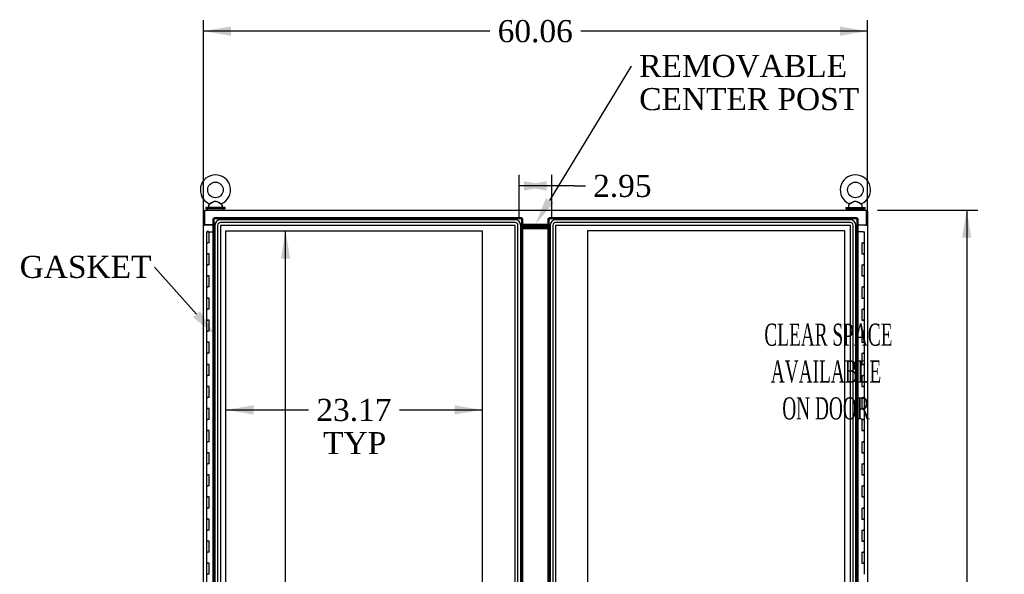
# Model space of a CAD drawing. Header units: inches. Extents: x 2 to 538, y -2 to 358.
# Tile 9 of 21: x 84 to 173, y 192 to 242. Entities that reach past the tile are written whole.
import ezdxf
from ezdxf import colors
from ezdxf.entities.mleader import LeaderData, LeaderLine
from ezdxf.enums import TextEntityAlignment as Align
from ezdxf.lldxf.tags import DXFTag
from ezdxf.math import Vec2, Vec3

# ---------------------------------------------------------------- set-up
doc = ezdxf.new("R2010")
doc.units = ezdxf.units.IN
doc.header["$MEASUREMENT"] = 0
for name, color, linetype in [('COM50677', 7, 'Continuous'), ('COM55604-1', 7, 'Continuous'), ('COM55607-2', 7, 'Continuous'), ('COM70098', 7, 'Continuous'), ('COM70112-2', 7, 'Continuous'), ('COM70220', 7, 'Continuous'), ('COM71193-3', 7, 'Continuous'), ('COM71194-3', 7, 'Continuous'), ('Default', 7, 'Continuous'), ('DV8_Default', 7, 'Continuous'), ('GSK86006', 7, 'Continuous'), ('SCS86415', 7, 'Continuous'), ('WAF25377', 7, 'Continuous'), ('WAM254785', 7, 'Continuous')]:
    doc.layers.add(name, color=color, linetype=linetype)
doc.styles.add('SEACAD_Times_New_Roman', font='times.ttf')
tags = doc.linetypes.add('HIDDEN2', pattern=[0.1875, 0.125, -0.0625]).pattern_tags.tags
tags[6:7] = [DXFTag(74, 4), DXFTag(75, 0), DXFTag(340, '0'), DXFTag(46, 0.0), DXFTag(50, 0.0), DXFTag(44, 0.0), DXFTag(45, 0.0)]
tags[4:5] = [DXFTag(74, 4), DXFTag(75, 0), DXFTag(340, '0'), DXFTag(46, 0.0), DXFTag(50, 0.0), DXFTag(44, 0.0), DXFTag(45, 0.0)]
doc.dimstyles.new('HAMMOND_(STH_-_540x360)', dxfattribs={"dimtxt": 2, "dimasz": 2.5, "dimexe": 1, "dimexo": 1, "dimgap": 0.5, "dimtad": 0, "dimtih": 1, "dimtoh": 1, "dimzin": 0, "dimdsep": 46, "dimtxsty": 'SEACAD_Times_New_Roman', "dimblk1": '_SE_FILLED', "dimblk2": '_SE_FILLED', "dimsah": 1, "dimcen": 1, "dimadec": 0, "dimazin": 0, "dimtfac": 0.8, "dimtofl": 0, "dimtmove": 0, "dimatfit": 3, "dimfxl": 1, "dimtolj": 1, "dimtzin": 0, "dimarcsym": 0})

# ---------------------------------------------------------------- blocks, each defined once
blk = doc.blocks.new('SE7')
at = {"layer": 'COM50677', "color": 7, "linetype": 'Continuous'}
for p, q in [((101.036, 223.782), (101.036, 223.752)), ((160.659, 223.782), (160.659, 223.752))]:
    blk.add_line(p, q, dxfattribs=at)
at = {"layer": 'COM55604-1', "color": 7, "linetype": 'Continuous'}
for p, q in [((100.911, 225.032), (100.816, 225.032)), ((100.816, 223.782), (100.816, 225.032)), ((160.784, 225.032), (160.879, 225.032)), ((160.879, 225.032), (160.879, 223.782)), ((100.816, 223.782), (100.816, 223.752)), ((100.911, 223.782), (100.816, 223.782)), ((100.816, 223.752), (100.959, 223.752)), ((100.816, 154.377), (100.816, 223.752)), ((100.911, 223.782), (100.911, 223.752)), ((101.691, 223.752), (100.959, 223.752)), ((160.736, 223.752), (160.004, 223.752)), ((160.736, 223.752), (160.879, 223.752)), ((160.784, 223.782), (160.879, 223.782)), ((160.784, 223.752), (160.784, 223.782)), ((160.879, 223.752), (160.879, 223.782)), ((160.879, 223.752), (160.879, 154.377))]:
    blk.add_line(p, q, dxfattribs=at)
at = {"layer": 'COM55607-2', "color": 7, "linetype": 'Continuous'}
for p, q in [((101.099, 223.171), (101.332, 223.171)), ((101.099, 223.171), (101.099, 222.171)), ((101.153, 223.18), (101.153, 223.206)), ((101.153, 223.206), (101.203, 223.206)), ((101.203, 223.18), (101.153, 223.18)), ((101.166, 223.18), (101.166, 223.171)), ((101.203, 223.206), (101.228, 223.206)), ((101.203, 223.18), (101.228, 223.18)), ((101.228, 223.206), (101.278, 223.206)), ((101.278, 223.18), (101.228, 223.18)), ((101.266, 223.171), (101.266, 223.18)), ((101.278, 223.206), (101.278, 223.18)), ((101.332, 223.171), (101.691, 223.171)), ((101.332, 222.171), (101.332, 223.171)), ((160.479, 223.17), (160.004, 223.17)), ((160.479, 223.17), (160.596, 223.17)), ((160.596, 222.17), (160.596, 223.17)), ((101.099, 222.171), (101.216, 222.171)), ((101.099, 222.171), (101.099, 221.171)), ((101.216, 222.171), (101.099, 222.171)), ((101.332, 222.171), (101.216, 222.171)), ((160.362, 222.17), (160.362, 221.17)), ((160.362, 222.17), (160.479, 222.17)), ((160.596, 222.17), (160.479, 222.17)), ((160.479, 222.17), (160.596, 222.17)), ((160.596, 221.17), (160.596, 222.17)), ((101.099, 221.171), (101.216, 221.171)), ((101.216, 221.171), (101.099, 221.171)), ((101.099, 221.171), (101.099, 220.171)), ((101.332, 221.171), (101.216, 221.171)), ((101.332, 220.171), (101.332, 221.171)), ((160.362, 221.17), (160.479, 221.17)), ((160.596, 221.17), (160.479, 221.17)), ((160.479, 221.17), (160.596, 221.17)), ((160.596, 220.17), (160.596, 221.17)), ((101.099, 220.171), (101.216, 220.171)), ((101.099, 220.171), (101.099, 219.171)), ((101.216, 220.171), (101.099, 220.171)), ((101.332, 220.171), (101.216, 220.171)), ((160.362, 220.17), (160.362, 219.17)), ((160.362, 220.17), (160.479, 220.17)), ((160.596, 220.17), (160.479, 220.17)), ((160.479, 220.17), (160.596, 220.17)), ((160.596, 219.17), (160.596, 220.17)), ((101.099, 219.171), (101.216, 219.171)), ((101.216, 219.171), (101.099, 219.171)), ((101.099, 219.171), (101.099, 218.171)), ((101.332, 219.171), (101.216, 219.171)), ((101.332, 218.171), (101.332, 219.171)), ((160.362, 219.17), (160.479, 219.17)), ((160.596, 219.17), (160.479, 219.17)), ((160.479, 219.17), (160.596, 219.17)), ((160.596, 218.17), (160.596, 219.17)), ((101.099, 218.171), (101.216, 218.171)), ((101.099, 218.171), (101.099, 217.171)), ((101.216, 218.171), (101.099, 218.171)), ((101.332, 218.171), (101.216, 218.171)), ((160.362, 218.17), (160.362, 217.17)), ((160.362, 218.17), (160.479, 218.17)), ((160.596, 218.17), (160.479, 218.17)), ((160.479, 218.17), (160.596, 218.17)), ((160.596, 217.17), (160.596, 218.17)), ((101.099, 217.171), (101.216, 217.171)), ((101.216, 217.171), (101.099, 217.171)), ((101.099, 217.171), (101.099, 216.171)), ((101.332, 217.171), (101.216, 217.171)), ((101.332, 216.171), (101.332, 217.171)), ((160.362, 217.17), (160.479, 217.17)), ((160.596, 217.17), (160.479, 217.17)), ((160.479, 217.17), (160.596, 217.17)), ((160.596, 216.17), (160.596, 217.17)), ((101.099, 216.171), (101.216, 216.171)), ((101.099, 216.171), (101.099, 215.171)), ((101.216, 216.171), (101.099, 216.171)), ((101.332, 216.171), (101.216, 216.171)), ((160.362, 216.17), (160.362, 215.17)), ((160.362, 216.17), (160.479, 216.17)), ((160.596, 216.17), (160.479, 216.17)), ((160.479, 216.17), (160.596, 216.17)), ((160.596, 215.17), (160.596, 216.17)), ((101.099, 215.171), (101.216, 215.171)), ((101.216, 215.171), (101.099, 215.171)), ((101.099, 215.171), (101.099, 214.171)), ((101.332, 215.171), (101.216, 215.171)), ((101.332, 214.171), (101.332, 215.171)), ((160.362, 215.17), (160.479, 215.17)), ((160.596, 215.17), (160.479, 215.17)), ((160.479, 215.17), (160.596, 215.17)), ((160.596, 214.17), (160.596, 215.17)), ((101.099, 214.171), (101.216, 214.171)), ((101.099, 214.171), (101.099, 213.171)), ((101.216, 214.171), (101.099, 214.171)), ((101.332, 214.171), (101.216, 214.171)), ((160.362, 214.17), (160.362, 213.17)), ((160.362, 214.17), (160.479, 214.17)), ((160.596, 214.17), (160.479, 214.17)), ((160.479, 214.17), (160.596, 214.17)), ((160.596, 213.17), (160.596, 214.17)), ((101.099, 213.171), (101.216, 213.171)), ((101.216, 213.171), (101.099, 213.171)), ((101.099, 213.171), (101.099, 212.171)), ((101.332, 213.171), (101.216, 213.171)), ((101.332, 212.171), (101.332, 213.171)), ((160.362, 213.17), (160.479, 213.17)), ((160.596, 213.17), (160.479, 213.17)), ((160.479, 213.17), (160.596, 213.17)), ((160.596, 212.17), (160.596, 213.17)), ((101.099, 212.171), (101.216, 212.171)), ((101.099, 212.171), (101.099, 211.171)), ((101.216, 212.171), (101.099, 212.171)), ((101.332, 212.171), (101.216, 212.171)), ((160.362, 212.17), (160.362, 211.17)), ((160.362, 212.17), (160.479, 212.17)), ((160.596, 212.17), (160.479, 212.17)), ((160.479, 212.17), (160.596, 212.17)), ((160.596, 211.17), (160.596, 212.17)), ((101.099, 211.171), (101.216, 211.171)), ((101.216, 211.171), (101.099, 211.171)), ((101.099, 211.171), (101.099, 210.171)), ((101.332, 211.171), (101.216, 211.171)), ((101.332, 210.171), (101.332, 211.171)), ((160.362, 211.17), (160.479, 211.17)), ((160.596, 211.17), (160.479, 211.17)), ((160.479, 211.17), (160.596, 211.17)), ((160.596, 210.17), (160.596, 211.17)), ((101.099, 210.171), (101.216, 210.171)), ((101.099, 210.171), (101.099, 209.171)), ((101.216, 210.171), (101.099, 210.171)), ((101.332, 210.171), (101.216, 210.171)), ((160.362, 210.17), (160.362, 209.17)), ((160.362, 210.17), (160.479, 210.17)), ((160.596, 210.17), (160.479, 210.17)), ((160.479, 210.17), (160.596, 210.17)), ((160.596, 209.17), (160.596, 210.17)), ((101.099, 209.171), (101.216, 209.171)), ((101.216, 209.171), (101.099, 209.171)), ((101.099, 209.171), (101.099, 208.171)), ((101.332, 209.171), (101.216, 209.171)), ((101.332, 208.171), (101.332, 209.171)), ((160.362, 209.17), (160.479, 209.17)), ((160.596, 209.17), (160.479, 209.17)), ((160.479, 209.17), (160.596, 209.17)), ((160.596, 208.17), (160.596, 209.17)), ((101.099, 208.171), (101.216, 208.171)), ((101.099, 208.171), (101.099, 207.171)), ((101.216, 208.171), (101.099, 208.171)), ((101.332, 208.171), (101.216, 208.171)), ((160.362, 208.17), (160.362, 207.17)), ((160.362, 208.17), (160.479, 208.17)), ((160.596, 208.17), (160.479, 208.17)), ((160.479, 208.17), (160.596, 208.17)), ((160.596, 207.17), (160.596, 208.17)), ((101.099, 207.171), (101.216, 207.171)), ((101.216, 207.171), (101.099, 207.171)), ((101.099, 207.171), (101.099, 206.171)), ((101.332, 207.171), (101.216, 207.171)), ((101.332, 206.171), (101.332, 207.171)), ((160.362, 207.17), (160.479, 207.17)), ((160.596, 207.17), (160.479, 207.17)), ((160.479, 207.17), (160.596, 207.17)), ((160.596, 206.17), (160.596, 207.17)), ((101.099, 206.171), (101.216, 206.171)), ((101.099, 206.171), (101.099, 205.171)), ((101.216, 206.171), (101.099, 206.171)), ((101.332, 206.171), (101.216, 206.171)), ((160.362, 206.17), (160.362, 205.17)), ((160.362, 206.17), (160.479, 206.17)), ((160.596, 206.17), (160.479, 206.17)), ((160.479, 206.17), (160.596, 206.17)), ((160.596, 205.17), (160.596, 206.17)), ((101.099, 205.171), (101.216, 205.171)), ((101.216, 205.171), (101.099, 205.171)), ((101.099, 205.171), (101.099, 204.171)), ((101.332, 205.171), (101.216, 205.171)), ((101.332, 204.171), (101.332, 205.171)), ((160.362, 205.17), (160.479, 205.17)), ((160.596, 205.17), (160.479, 205.17)), ((160.479, 205.17), (160.596, 205.17)), ((160.596, 204.17), (160.596, 205.17)), ((101.099, 204.171), (101.216, 204.171)), ((101.099, 204.171), (101.099, 203.171)), ((101.216, 204.171), (101.099, 204.171)), ((101.332, 204.171), (101.216, 204.171)), ((160.362, 204.17), (160.362, 203.17)), ((160.362, 204.17), (160.479, 204.17)), ((160.596, 204.17), (160.479, 204.17)), ((160.479, 204.17), (160.596, 204.17)), ((160.596, 203.17), (160.596, 204.17)), ((101.099, 203.171), (101.216, 203.171)), ((101.216, 203.171), (101.099, 203.171)), ((101.099, 203.171), (101.099, 202.171)), ((101.332, 203.171), (101.216, 203.171)), ((101.332, 202.171), (101.332, 203.171)), ((160.362, 203.17), (160.479, 203.17)), ((160.596, 203.17), (160.479, 203.17)), ((160.479, 203.17), (160.596, 203.17)), ((160.596, 202.17), (160.596, 203.17)), ((101.099, 202.171), (101.216, 202.171)), ((101.099, 202.171), (101.099, 201.171)), ((101.216, 202.171), (101.099, 202.171)), ((101.332, 202.171), (101.216, 202.171)), ((160.362, 202.17), (160.362, 201.17)), ((160.362, 202.17), (160.479, 202.17)), ((160.596, 202.17), (160.479, 202.17)), ((160.479, 202.17), (160.596, 202.17)), ((160.596, 201.17), (160.596, 202.17)), ((101.099, 201.171), (101.216, 201.171)), ((101.216, 201.171), (101.099, 201.171)), ((101.099, 201.171), (101.099, 200.171)), ((101.332, 201.171), (101.216, 201.171)), ((101.332, 200.171), (101.332, 201.171)), ((160.362, 201.17), (160.479, 201.17)), ((160.596, 201.17), (160.479, 201.17)), ((160.479, 201.17), (160.596, 201.17)), ((160.596, 200.17), (160.596, 201.17)), ((101.099, 200.171), (101.216, 200.171)), ((101.099, 200.171), (101.099, 199.171)), ((101.216, 200.171), (101.099, 200.171)), ((101.332, 200.171), (101.216, 200.171)), ((160.362, 200.17), (160.362, 199.17)), ((160.362, 200.17), (160.479, 200.17)), ((160.596, 200.17), (160.479, 200.17)), ((160.479, 200.17), (160.596, 200.17)), ((160.596, 199.17), (160.596, 200.17)), ((101.099, 199.171), (101.216, 199.171)), ((101.216, 199.171), (101.099, 199.171)), ((101.099, 199.171), (101.099, 198.171)), ((101.332, 199.171), (101.216, 199.171)), ((101.332, 198.171), (101.332, 199.171)), ((160.362, 199.17), (160.479, 199.17)), ((160.596, 199.17), (160.479, 199.17)), ((160.479, 199.17), (160.596, 199.17)), ((160.596, 198.17), (160.596, 199.17)), ((101.099, 198.171), (101.216, 198.171)), ((101.099, 198.171), (101.099, 197.171)), ((101.216, 198.171), (101.099, 198.171)), ((101.332, 198.171), (101.216, 198.171)), ((160.362, 198.17), (160.362, 197.17)), ((160.362, 198.17), (160.479, 198.17)), ((160.596, 198.17), (160.479, 198.17)), ((160.479, 198.17), (160.596, 198.17)), ((160.596, 197.17), (160.596, 198.17)), ((101.099, 197.171), (101.216, 197.171)), ((101.216, 197.171), (101.099, 197.171)), ((101.099, 197.171), (101.099, 196.171)), ((101.332, 197.171), (101.216, 197.171)), ((101.332, 196.171), (101.332, 197.171)), ((160.362, 197.17), (160.479, 197.17)), ((160.596, 197.17), (160.479, 197.17)), ((160.479, 197.17), (160.596, 197.17)), ((160.596, 196.17), (160.596, 197.17)), ((101.099, 196.171), (101.216, 196.171)), ((101.099, 196.171), (101.099, 195.171)), ((101.216, 196.171), (101.099, 196.171)), ((101.332, 196.171), (101.216, 196.171)), ((160.362, 196.17), (160.362, 195.17)), ((160.362, 196.17), (160.479, 196.17)), ((160.596, 196.17), (160.479, 196.17)), ((160.479, 196.17), (160.596, 196.17)), ((160.596, 195.17), (160.596, 196.17)), ((101.099, 195.171), (101.216, 195.171)), ((101.216, 195.171), (101.099, 195.171)), ((101.099, 195.171), (101.099, 194.171)), ((101.332, 195.171), (101.216, 195.171)), ((101.332, 194.171), (101.332, 195.171)), ((160.362, 195.17), (160.479, 195.17)), ((160.596, 195.17), (160.479, 195.17)), ((160.479, 195.17), (160.596, 195.17)), ((160.596, 194.17), (160.596, 195.17)), ((101.099, 194.171), (101.216, 194.171)), ((101.099, 194.171), (101.099, 193.171)), ((101.216, 194.171), (101.099, 194.171)), ((101.332, 194.171), (101.216, 194.171)), ((160.362, 194.17), (160.362, 193.17)), ((160.362, 194.17), (160.479, 194.17)), ((160.596, 194.17), (160.479, 194.17)), ((160.479, 194.17), (160.596, 194.17)), ((160.596, 193.17), (160.596, 194.17)), ((101.099, 193.171), (101.216, 193.171)), ((101.216, 193.171), (101.099, 193.171)), ((101.099, 193.171), (101.099, 192.171)), ((101.332, 193.171), (101.216, 193.171)), ((101.332, 192.171), (101.332, 193.171)), ((160.362, 193.17), (160.479, 193.17)), ((160.596, 193.17), (160.479, 193.17)), ((160.479, 193.17), (160.596, 193.17)), ((160.596, 192.17), (160.596, 193.17)), ((101.099, 192.171), (101.216, 192.171)), ((101.099, 192.171), (101.099, 191.171)), ((101.216, 192.171), (101.099, 192.171)), ((101.332, 192.171), (101.216, 192.171))]:
    blk.add_line(p, q, dxfattribs=at)
at = {"layer": 'COM70098', "color": 7, "linetype": 'Continuous'}
for p, q in [((132.004, 223.752), (129.691, 223.752)), ((132.004, 223.657), (129.691, 223.657)), ((132.004, 223.532), (129.691, 223.532)), ((132.004, 223.437), (129.691, 223.437))]:
    blk.add_line(p, q, dxfattribs=at)
at = {"layer": 'COM70112-2', "color": 7, "linetype": 'Continuous'}
for p, q in [((100.911, 225.127), (160.784, 225.127)), ((100.911, 225.127), (100.911, 224.984)), ((100.911, 224.984), (100.911, 223.782)), ((160.784, 224.984), (160.784, 225.127)), ((160.784, 223.782), (160.784, 224.984)), ((101.691, 223.782), (100.911, 223.782)), ((129.691, 223.847), (132.004, 223.847)), ((160.004, 223.782), (160.784, 223.782))]:
    blk.add_line(p, q, dxfattribs=at)
at = {"layer": 'COM70220', "color": 7, "linetype": 'HIDDEN2'}
for p, q in [((101.861, 223.744), (101.861, 154.597)), ((101.862, 223.744), (101.862, 154.597)), ((102.111, 223.744), (102.111, 154.597)), ((102.36, 223.744), (102.36, 154.597)), ((129.021, 224.244), (102.361, 224.244)), ((129.021, 224.243), (102.361, 224.243)), ((129.021, 223.994), (102.361, 223.994)), ((129.021, 223.745), (102.361, 223.745)), ((102.361, 223.744), (102.361, 154.597)), ((129.021, 223.744), (102.361, 223.744)), ((129.021, 154.597), (129.021, 223.744)), ((129.022, 154.597), (129.022, 223.744)), ((129.271, 154.597), (129.271, 223.744)), ((129.52, 154.597), (129.52, 223.744)), ((129.521, 154.597), (129.521, 223.744)), ((132.174, 223.744), (132.174, 154.597)), ((132.175, 223.744), (132.175, 154.597)), ((132.424, 223.744), (132.424, 154.597)), ((132.673, 223.744), (132.673, 154.597)), ((159.334, 224.244), (132.674, 224.244)), ((159.334, 224.243), (132.674, 224.243)), ((159.334, 223.994), (132.674, 223.994)), ((159.334, 223.745), (132.674, 223.745)), ((132.674, 223.744), (132.674, 154.597)), ((159.334, 223.744), (132.674, 223.744)), ((159.334, 154.597), (159.334, 223.744)), ((159.335, 154.597), (159.335, 223.744)), ((159.584, 154.597), (159.584, 223.744)), ((159.833, 154.597), (159.833, 223.744)), ((159.834, 154.597), (159.834, 223.744))]:
    blk.add_line(p, q, dxfattribs=at)
for centre, radius, start, end in [((102.361, 223.744), 0.5, 90, 180), ((102.361, 223.744), 0.499, 90, 180), ((102.361, 223.744), 0.25, 90, 180), ((102.361, 223.744), 0.001, 90, 180), ((129.021, 223.744), 0.5, 0, 90), ((129.021, 223.744), 0.499, 0, 90), ((129.021, 223.744), 0.25, 0, 90), ((129.021, 223.744), 0.001, 0, 90), ((132.674, 223.744), 0.5, 90, 180), ((132.674, 223.744), 0.499, 90, 180), ((132.674, 223.744), 0.25, 90, 180), ((132.674, 223.744), 0.001, 90, 180), ((159.334, 223.744), 0.5, 0, 90), ((159.334, 223.744), 0.499, 0, 90), ((159.334, 223.744), 0.25, 0, 90), ((159.334, 223.744), 0.001, 0, 90)]:
    blk.add_arc(centre, radius, start, end, dxfattribs=at)
at = {"layer": 'COM71193-3', "color": 7, "linetype": 'Continuous'}
for p, q in [((101.786, 224.464), (129.596, 224.464)), ((101.786, 224.464), (101.786, 224.408)), ((101.786, 224.369), (101.786, 224.408)), ((129.596, 224.464), (129.596, 224.408)), ((129.596, 224.369), (129.596, 224.408)), ((101.691, 153.972), (101.691, 224.369)), ((101.691, 224.369), (101.747, 224.369)), ((101.786, 224.369), (101.747, 224.369)), ((101.834, 224.322), (101.786, 224.369)), ((101.834, 224.321), (101.834, 224.322)), ((101.834, 224.321), (101.834, 224.321)), ((101.834, 224.321), (101.834, 224.321)), ((101.834, 224.321), (101.834, 224.321)), ((129.548, 224.321), (129.596, 224.369)), ((129.548, 224.322), (129.548, 224.321)), ((129.548, 224.321), (129.548, 224.321)), ((129.548, 224.321), (129.548, 224.321)), ((129.548, 224.321), (129.548, 224.321)), ((129.596, 224.369), (129.635, 224.369)), ((129.691, 224.369), (129.635, 224.369)), ((129.691, 224.369), (129.691, 153.972))]:
    blk.add_line(p, q, dxfattribs=at)
at = {"layer": 'COM71193-3', "color": 7, "linetype": 'HIDDEN2'}
for p, q in [((101.786, 224.369), (129.596, 224.369)), ((101.786, 153.972), (101.786, 224.369)), ((129.596, 224.369), (129.596, 153.972))]:
    blk.add_line(p, q, dxfattribs=at)
at = {"layer": 'COM71193-3', "color": 7, "linetype": 'Continuous'}
for centre, start, end in [((100.856, 223.84), 26.23673, 31.43872), ((130.526, 223.84), 148.56128, 153.76327), ((102.316, 225.299), 238.56128, 243.76327), ((129.066, 225.299), 296.23673, 301.43872)]:
    blk.add_arc(centre, 1.09, start, end, dxfattribs=at)
at = {"layer": 'COM71194-3', "color": 7, "linetype": 'Continuous'}
for p, q in [((132.099, 224.464), (159.909, 224.464)), ((132.099, 224.464), (132.099, 224.408)), ((132.099, 224.369), (132.099, 224.408)), ((159.909, 224.464), (159.909, 224.408)), ((159.909, 224.369), (159.909, 224.408)), ((132.004, 153.972), (132.004, 224.369)), ((132.004, 224.369), (132.06, 224.369)), ((132.099, 224.369), (132.06, 224.369)), ((132.147, 224.322), (132.099, 224.369)), ((132.147, 224.321), (132.147, 224.322)), ((132.147, 224.321), (132.147, 224.321)), ((132.147, 224.321), (132.147, 224.321)), ((132.147, 224.321), (132.147, 224.321)), ((159.861, 224.321), (159.909, 224.369)), ((159.861, 224.322), (159.861, 224.321)), ((159.861, 224.321), (159.861, 224.321)), ((159.861, 224.321), (159.861, 224.321)), ((159.861, 224.321), (159.861, 224.321)), ((159.909, 224.369), (159.948, 224.369)), ((160.004, 224.369), (159.948, 224.369)), ((160.004, 224.369), (160.004, 153.972))]:
    blk.add_line(p, q, dxfattribs=at)
at = {"layer": 'COM71194-3', "color": 7, "linetype": 'HIDDEN2'}
for p, q in [((132.099, 224.369), (159.909, 224.369)), ((132.099, 153.972), (132.099, 224.369)), ((159.909, 224.369), (159.909, 153.972))]:
    blk.add_line(p, q, dxfattribs=at)
at = {"layer": 'COM71194-3', "color": 7, "linetype": 'Continuous'}
for centre, start, end in [((131.169, 223.84), 26.23673, 31.43872), ((160.839, 223.84), 148.56128, 153.76327), ((132.629, 225.299), 238.56128, 243.76327), ((159.379, 225.299), 296.23673, 301.43872)]:
    blk.add_arc(centre, 1.09, start, end, dxfattribs=at)
at = {"layer": 'DV8_Default', "color": 7, "linetype": 'HIDDEN2'}
for p, q in [((102.861, 155.096), (102.861, 223.245)), ((102.861, 223.245), (126.034, 223.245)), ((126.034, 223.245), (126.034, 190.671)), ((135.566, 223.245), (135.566, 190.671)), ((158.835, 223.245), (135.566, 223.245)), ((158.835, 155.096), (158.835, 223.245))]:
    blk.add_line(p, q, dxfattribs=at)
at = {"layer": 'GSK86006', "color": 7, "linetype": 'Continuous'}
for p, q in [((132.004, 223.657), (129.691, 223.657)), ((132.004, 223.532), (129.691, 223.532))]:
    blk.add_line(p, q, dxfattribs=at)
at = {"layer": 'SCS86415', "color": 7, "linetype": 'Continuous'}
for p, q in [((101.286, 225.547), (101.286, 225.427)), ((101.365, 225.663), (101.3, 225.585)), ((102.522, 225.585), (102.456, 225.665)), ((102.536, 225.427), (102.536, 225.547)), ((159.159, 225.547), (159.159, 225.427)), ((159.238, 225.663), (159.173, 225.585)), ((160.395, 225.585), (160.329, 225.665)), ((160.409, 225.427), (160.409, 225.547)), ((101.599, 223.782), (101.599, 223.752)), ((160.096, 223.752), (160.096, 223.782))]:
    blk.add_line(p, q, dxfattribs=at)
for centre in [(101.911, 226.956), (159.784, 226.956)]:
    blk.add_circle(centre, 0.704, dxfattribs=at)
for centre, radius, start, end in [((101.911, 226.956), 1.367, 294.01954, 246.00962), ((159.784, 226.956), 1.367, 294.01954, 246.00962), ((101.346, 225.547), 0.06, 140.32138, 180), ((101.346, 225.427), 0.06, 180, 270), ((101.341, 225.681), 0.03, 297.89156, 61.95204), ((102.476, 225.427), 0.06, 270, 0), ((102.476, 225.547), 0.06, 0, 39.67862), ((159.219, 225.547), 0.06, 140.32138, 180), ((159.219, 225.427), 0.06, 180, 270), ((159.214, 225.681), 0.03, 297.89156, 61.95204), ((160.349, 225.427), 0.06, 270, 0), ((160.349, 225.547), 0.06, 0, 39.67862)]:
    blk.add_arc(centre, radius, start, end, dxfattribs=at)
for points, knots in [([(101.353, 225.709), (101.353, 225.709), (101.353, 225.709), (101.353, 225.709), (101.354, 225.709), (101.355, 225.709)], [0.934098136, 0.934098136, 0.934098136, 0.934098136, 0.9375, 0.9375, 0.943646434, 0.943646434, 0.943646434, 0.943646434]), ([(101.42, 225.742), (101.46, 225.761), (101.51, 225.786), (101.617, 225.839), (101.675, 225.867), (101.763, 225.903), (101.793, 225.913), (101.855, 225.929), (101.888, 225.933), (101.984, 225.93), (102.046, 225.909), (102.164, 225.859), (102.221, 225.831), (102.327, 225.778), (102.377, 225.754), (102.448, 225.719), (102.469, 225.709), (102.469, 225.709)], [0, 0, 0, 0, 0.0625, 0.0625, 0.125, 0.125, 0.15625, 0.15625, 0.1875, 0.1875, 0.25, 0.25, 0.3125, 0.3125, 0.375, 0.375, 0.4344066, 0.4344066, 0.4344066, 0.4344066]), ([(102.458, 225.662), (102.458, 225.662), (102.44, 225.672), (102.393, 225.697), (102.373, 225.709), (102.328, 225.733), (102.304, 225.747), (102.226, 225.79), (102.171, 225.821), (102.084, 225.865), (102.054, 225.879), (101.994, 225.902), (101.962, 225.911), (101.897, 225.916), (101.864, 225.911), (101.802, 225.894), (101.772, 225.881), (101.683, 225.839), (101.628, 225.808), (101.521, 225.749), (101.471, 225.721), (101.432, 225.699)], [0.5685641, 0.5685641, 0.5685641, 0.5685641, 0.625, 0.625, 0.65625, 0.65625, 0.6875, 0.6875, 0.75, 0.75, 0.78125, 0.78125, 0.8125, 0.8125, 0.84375, 0.84375, 0.875, 0.875, 0.9375, 0.9375, 1, 1, 1, 1]), ([(159.226, 225.709), (159.226, 225.709), (159.226, 225.709), (159.226, 225.709), (159.227, 225.709), (159.228, 225.709)], [0.934098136, 0.934098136, 0.934098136, 0.934098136, 0.9375, 0.9375, 0.943646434, 0.943646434, 0.943646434, 0.943646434]), ([(159.293, 225.742), (159.333, 225.761), (159.383, 225.786), (159.49, 225.839), (159.548, 225.867), (159.636, 225.903), (159.666, 225.913), (159.728, 225.929), (159.761, 225.933), (159.857, 225.93), (159.919, 225.909), (160.037, 225.859), (160.094, 225.831), (160.2, 225.778), (160.25, 225.754), (160.321, 225.719), (160.342, 225.709), (160.342, 225.709)], [0, 0, 0, 0, 0.0625, 0.0625, 0.125, 0.125, 0.15625, 0.15625, 0.1875, 0.1875, 0.25, 0.25, 0.3125, 0.3125, 0.375, 0.375, 0.4344066, 0.4344066, 0.4344066, 0.4344066]), ([(160.331, 225.662), (160.331, 225.662), (160.313, 225.672), (160.266, 225.697), (160.246, 225.709), (160.201, 225.733), (160.177, 225.747), (160.099, 225.79), (160.044, 225.821), (159.957, 225.865), (159.927, 225.879), (159.867, 225.902), (159.835, 225.911), (159.77, 225.916), (159.737, 225.911), (159.675, 225.894), (159.645, 225.881), (159.556, 225.839), (159.501, 225.808), (159.394, 225.749), (159.344, 225.721), (159.305, 225.699)], [0.5685641, 0.5685641, 0.5685641, 0.5685641, 0.625, 0.625, 0.65625, 0.65625, 0.6875, 0.6875, 0.75, 0.75, 0.78125, 0.78125, 0.8125, 0.8125, 0.84375, 0.84375, 0.875, 0.875, 0.9375, 0.9375, 1, 1, 1, 1])]:
    blk.add_open_spline(points, degree=3, knots=knots, dxfattribs=at)
at = {"layer": 'WAF25377', "color": 7, "linetype": 'Continuous'}
for p, q in [((102.786, 225.367), (101.036, 225.367)), ((101.036, 225.367), (101.036, 225.252)), ((102.786, 225.252), (102.786, 225.367)), ((158.909, 225.367), (160.659, 225.367)), ((158.909, 225.367), (158.909, 225.252)), ((160.659, 225.252), (160.659, 225.367)), ((102.786, 225.252), (101.036, 225.252)), ((158.909, 225.252), (160.659, 225.252))]:
    blk.add_line(p, q, dxfattribs=at)
at = {"layer": 'WAM254785', "color": 7, "linetype": 'Continuous'}
for p, q in [((101.161, 225.252), (101.161, 225.127)), ((102.661, 225.127), (102.661, 225.252)), ((159.034, 225.252), (159.034, 225.127)), ((160.534, 225.127), (160.534, 225.252))]:
    blk.add_line(p, q, dxfattribs=at)
at = {"layer": 'DV8_Default', "insert": (157.126, 214.855), "char_height": 2, "width": 19.86493, "attachment_point": 2}
blk.add_mtext('{\\fTimes New Roman|b0||i0||c0|p34;\\C7;\\H2.;\\W0.5776;^I}{\\fTimes New Roman|b0||i0||c0|p34;\\C7;\\H2.;\\W0.5776;CLEAR SPACE\\P}{\\fTimes New Roman|b0||i0||c0|p34;\\C7;\\H2.;\\W0.5776;AVAILABLE \\P}{\\fTimes New Roman|b0||i0||c0|p34;\\C7;\\H2.;\\W0.5776;ON DOOR^I}', dxfattribs=at)
blk = doc.blocks.new('DMBLK3694')
at = {"layer": 'Default', "linetype": 'Continuous'}
for points in [[(107.837, 220.745), (108.671, 220.745), (108.254, 223.245)], [(107.837, 157.596), (108.254, 155.096), (108.671, 157.596)]]:
    blk.add_hatch(color=7, dxfattribs=at).paths.add_polyline_path(points)
at = {"layer": 'Default', "color": 7, "linetype": 'Continuous'}
for p, q in [((108.254, 190.871), (108.254, 223.245)), ((108.254, 155.096), (108.254, 185.171))]:
    blk.add_line(p, q, dxfattribs=at)
at = {"layer": 'Default', "color": 7, "linetype": 'Continuous', "style": 'SEACAD_Times_New_Roman'}
for s, p in [('68.15', (104.842, 190.171)), ('TYP', (105.458, 187.171))]:
    blk.add_text(s, height=2, dxfattribs=at).set_placement(p, align=Align.TOP_LEFT)
blk = doc.blocks.new('_SE_FILLED')
at = {"color": 0}
blk.add_line((0, 0), (-1, 0), dxfattribs=at)
blk.add_solid([(0, 0), (-1, -0.1665), (-1, 0.1665), (0, 0)], dxfattribs=at)
blk = doc.blocks.new('DMBLK3695')
at = {"layer": 'Default', "linetype": 'Continuous'}
for points in [[(105.361, 206.63), (105.361, 207.464), (102.861, 207.047)], [(123.534, 206.63), (126.034, 207.047), (123.534, 207.464)]]:
    blk.add_hatch(color=7, dxfattribs=at).paths.add_polyline_path(points)
at = {"layer": 'Default', "color": 7, "linetype": 'Continuous'}
for p, q in [((102.861, 207.047), (110.335, 207.047)), ((118.56, 207.047), (126.034, 207.047))]:
    blk.add_line(p, q, dxfattribs=at)
at = {"layer": 'Default', "color": 7, "linetype": 'Continuous', "style": 'SEACAD_Times_New_Roman'}
for s, p in [('23.17', (111.035, 208.047)), ('TYP', (111.651, 205.047))]:
    blk.add_text(s, height=2, dxfattribs=at).set_placement(p, align=Align.TOP_LEFT)
blk = doc.blocks.new('DMBLK3697')
at = {"layer": 'Default', "linetype": 'Continuous'}
for points in [[(103.316, 241.739), (100.816, 241.323), (103.316, 240.906)], [(158.379, 241.739), (158.379, 240.906), (160.879, 241.323)]]:
    blk.add_hatch(color=7, dxfattribs=at).paths.add_polyline_path(points)
at = {"layer": 'Default', "color": 7, "linetype": 'Continuous'}
for p, q in [((100.816, 224.752), (100.816, 242.323)), ((160.879, 224.752), (160.879, 242.323)), ((126.735, 241.323), (100.816, 241.323)), ((160.879, 241.323), (134.96, 241.323))]:
    blk.add_line(p, q, dxfattribs=at)
at = {"layer": 'Default', "color": 7, "linetype": 'Continuous', "style": 'SEACAD_Times_New_Roman'}
blk.add_text('60.06', height=2, dxfattribs=at).set_placement((127.435, 242.323), align=Align.TOP_LEFT)
blk = doc.blocks.new('DMBLK3705')
at = {"layer": 'Default', "linetype": 'Continuous'}
for points in [[(170.264, 222.627), (169.848, 225.127), (169.431, 222.627)], [(170.264, 155.502), (169.431, 155.502), (169.848, 153.002)]]:
    blk.add_hatch(color=7, dxfattribs=at).paths.add_polyline_path(points)
at = {"layer": 'Default', "color": 7, "linetype": 'Continuous'}
for p, q in [((161.784, 225.127), (170.848, 225.127)), ((169.848, 225.127), (169.848, 190.765)), ((169.848, 188.065), (169.848, 153.002)), ((161.784, 153.002), (170.848, 153.002))]:
    blk.add_line(p, q, dxfattribs=at)
at = {"layer": 'Default', "color": 7, "linetype": 'Continuous', "style": 'SEACAD_Times_New_Roman'}
blk.add_text('72.13', height=2, dxfattribs=at).set_placement((166.435, 190.065), align=Align.TOP_LEFT)
blk = doc.blocks.new('DMBLK3707')
at = {"layer": 'Default', "linetype": 'Continuous'}
for points in [[(131.87, 227.735), (129.37, 227.318), (131.87, 226.901)], [(129.824, 227.735), (129.824, 226.901), (132.324, 227.318)]]:
    blk.add_hatch(color=7, dxfattribs=at).paths.add_polyline_path(points)
at = {"layer": 'Default', "color": 7, "linetype": 'Continuous'}
for p, q in [((129.37, 224.437), (129.37, 228.318)), ((132.324, 224.437), (132.324, 228.318)), ((134.363, 227.318), (129.37, 227.318)), ((134.363, 227.318), (135.363, 227.318))]:
    blk.add_line(p, q, dxfattribs=at)
at = {"layer": 'Default', "color": 7, "linetype": 'Continuous', "style": 'SEACAD_Times_New_Roman'}
blk.add_text('2.95', height=2, dxfattribs=at).set_placement((136.063, 228.318), align=Align.TOP_LEFT)

msp = doc.modelspace()

# ---------------------------------------------------------------- block references
at = {"layer": 'Default'}
msp.add_blockref('SE7', (0, 0), dxfattribs=at)

# ---------------------------------------------------------------- dimensions: what is measured, and where the dimension line sits
at = {"layer": 'Default', "color": 7, "linetype": 'Continuous'}
dim = msp.add_linear_dim(base=(100.816, 241.323), p1=(160.879, 223.752), p2=(100.816, 223.752), text='\\A1;<>', dimstyle='HAMMOND_(STH_-_540x360)', dxfattribs=at)
dim.commit()
dim.dimension.update_dxf_attribs({"geometry": 'DMBLK3697', "text_midpoint": (130.847, 241.323), "dimtype": 160})
dim = msp.add_linear_dim(base=(129.37, 227.318), p1=(132.324, 223.437), p2=(129.37, 223.437), text='\\A1;<>', dimstyle='HAMMOND_(STH_-_540x360)', override={"dimtmove": 1}, dxfattribs=at)
dim.commit()
dim.dimension.update_dxf_attribs({"geometry": 'DMBLK3707', "text_midpoint": (135.363, 227.318), "dimtype": 160})
for base, p1, p2, angle, text, picture, middle in [((169.847736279, 225.127257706), (160.783975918, 225.127257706), (160.783975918, 153.002257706), 270, '\\A1;<>', 'DMBLK3705', (169.847736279, 189.064758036)), ((102.861, 207.047), (102.861, 223.245), (126.034, 223.245), 0, '\\A1;<>\\PTYP', 'DMBLK3695', (114.447, 207.047)), ((108.254, 155.096), (126.034, 155.096), (126.034, 223.245), 90, '\\A1;<>\\PTYP', 'DMBLK3694', (108.254, 189.171))]:
    dim = msp.add_linear_dim(base=base, p1=p1, p2=p2, angle=angle, text=text, dimstyle='HAMMOND_(STH_-_540x360)', dxfattribs=at)
    dim.commit()
    dim.dimension.update_dxf_attribs({"geometry": picture, "text_midpoint": middle, "dimtype": 161})

# ---------------------------------------------------------------- leaders
ml = msp.add_multileader_mtext('Standard', dxfattribs=at)
ml.set_content('{\\pxsm0.9;\\fTimes New Roman|b0||i0||c0|p34;\\W1.;REMOVABLE \\PCENTER POST\\P}', color=7)
ml.set_leader_properties()
ml.build(insert=Vec2(0, 0))
ml.multileader.update_dxf_attribs({"dogleg_length": 0, "arrow_head_size": 2.5})
ctx = ml.context
ctx.base_point, ctx.char_height, ctx.arrow_head_size, ctx.landing_gap_size = Vec3(140.142, 237.24), 2, 2.5, 0.7
notes = []
notes.append((ctx, [(0, (1, 1, 0), (139.532, 238.15), (1, 0), 0, [(0, [(130.847, 223.847)], 0, [])])]))
ctx.mtext.insert = Vec3(140.232, 239.172)
ml = msp.add_multileader_mtext('Standard', dxfattribs=at)
ml.set_content('{\\pxsm0.9;\\fTimes New Roman|b0||i0||c0|p34;\\W1.;GASKET\\P}', color=7)
ml.set_leader_properties()
ml.build(insert=Vec2(0, 0))
ml.multileader.update_dxf_attribs({"dogleg_length": 0, "arrow_head_size": 2.5})
ctx = ml.context
ctx.base_point, ctx.char_height, ctx.arrow_head_size, ctx.landing_gap_size = Vec3(84.117, 219.059), 2, 2.5, 0.7
notes.append((ctx, [(0, (1, 1, 0), (96.385, 219.969), (-1, 0), 0, [(0, [(101.862, 213.832)], 0, [])])]))
ctx.mtext.insert = Vec3(84.207, 220.991)
for ctx, leaders in notes:
    for number, flags, end, landing, length, lines in leaders:
        leader = LeaderData()
        leader.index, (leader.has_last_leader_line, leader.has_dogleg_vector, leader.attachment_direction) = number, flags
        leader.last_leader_point, leader.dogleg_vector, leader.dogleg_length = Vec3(end), Vec3(landing), length
        for number, points, colour, breaks in lines:
            line = LeaderLine()
            line.index, line.vertices, line.color, line.breaks = number, Vec3.list(points), colors.encode_raw_color(colour), breaks
            leader.lines.append(line)
        ctx.leaders.append(leader)

doc.saveas('drawing.dxf')
